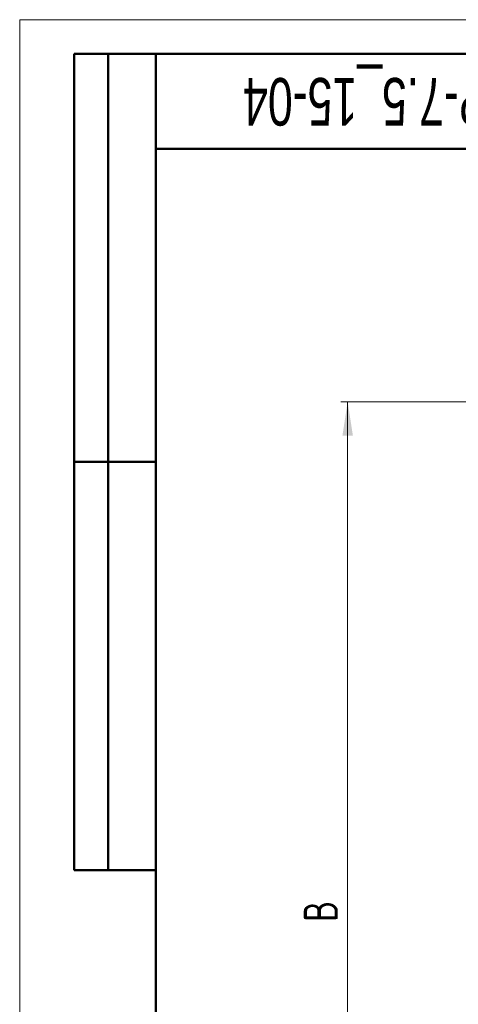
# Model space of a CAD drawing. Header units: millimetres. Extents: x 0 to 420, y 0 to 297.
# Tile 6 of 16: x 0 to 64, y 152 to 297. Entities that reach past the tile are written whole.
import ezdxf

# ---------------------------------------------------------------- set-up
doc = ezdxf.new("R2010")
doc.units = ezdxf.units.MM
doc.styles.add('SLDTEXTSTYLE0', font='TXT', dxfattribs={"width": 0.7, "bigfont": 'bigfont'})
doc.styles.add('SLDTEXTSTYLE1', font='TXT', dxfattribs={"width": 0.7})
doc.dimstyles.new('SLDDIMSTYLE0', dxfattribs={"dimtxt": 5, "dimasz": 5, "dimexe": 0, "dimexo": 0.0625, "dimgap": 1.25, "dimtad": 2, "dimdec": 1, "dimlfac": 2, "dimrnd": 1e-09, "dimzin": 12, "dimdsep": 46, "dimtxsty": 'SLDTEXTSTYLE1', "dimsah": 1, "dimcen": 0.09, "dimadec": 0, "dimazin": 3, "dimtfac": 1, "dimtdec": 3, "dimtofl": 0, "dimtmove": 0, "dimatfit": 3, "dimfxl": 0, "dimfrac": 2, "dimtolj": 1, "dimtzin": 12, "dimarcsym": 0})

# ---------------------------------------------------------------- blocks, each defined once
blk = doc.blocks.new('_D_1')
at = {"color": 7, "linetype": 'Continuous', "lineweight": 0}
for p, q in [((67.43, 240.84), (47.19, 240.84)), ((48.19, 240.84), (48.19, 91.09)), ((74.93, 91.09), (47.19, 91.09))]:
    blk.add_line(p, q, dxfattribs=at)
at = {"color": 7, "linetype": 'Continuous', "lineweight": 18}
for points in [[(48.19, 240.84), (47.42, 235.84), (48.96, 235.84)], [(48.19, 91.09), (48.96, 96.09), (47.42, 96.09)]]:
    blk.add_solid(points, dxfattribs=at)
at = {"color": 7, "linetype": 'Continuous', "lineweight": 18, "insert": (41.74, 164.37), "char_height": 5, "attachment_point": 1, "rotation": 90, "style": 'SLDTEXTSTYLE0'}
blk.add_mtext('В', dxfattribs=at)

msp = doc.modelspace()

# ---------------------------------------------------------------- linework, layer by layer
at = {"color": 7, "linetype": 'Continuous', "lineweight": 18}
for q in [(420, 297), (0, 0)]:
    msp.add_line((0, 297), q, dxfattribs=at)
at = {"color": 7, "linetype": 'Continuous', "lineweight": 50}
for p, q in [((8, 172), (8, 292)), ((20, 292), (8, 292)), ((8, 172), (8, 292)), ((13, 172), (13, 292)), ((13, 172), (13, 292)), ((20, 292), (20, 5)), ((415, 292), (20, 292)), ((20, 292), (20, 5)), ((20, 278), (90, 278)), ((8, 232), (20, 232)), ((8, 172), (20, 172))]:
    msp.add_line(p, q, dxfattribs=at)
at = {"color": 7, "linetype": 'Continuous', "lineweight": 25}
msp.add_line((20, 232), (8, 232), dxfattribs=at)

# ---------------------------------------------------------------- texts
at = {"color": 7, "linetype": 'Continuous', "lineweight": 0, "insert": (56.139, 281.433), "char_height": 7, "attachment_point": 2, "rotation": 180, "style": 'SLDTEXTSTYLE1'}
msp.add_mtext('SBIP-7.5_15-04', dxfattribs=at)

# ---------------------------------------------------------------- dimensions: what is measured, and where the dimension line sits
at = {"color": 7, "linetype": 'Continuous', "lineweight": 18}
dim = msp.add_linear_dim(base=(48.187, 91.092), p1=(67.439, 240.842), p2=(74.939, 91.092), angle=90, text='В', dimstyle='SLDDIMSTYLE0', dxfattribs=at)
dim.commit()
dim.dimension.update_dxf_attribs({"geometry": '_D_1', "text_midpoint": (48.187, 165.967), "dimtype": 160})

doc.saveas('drawing.dxf')
